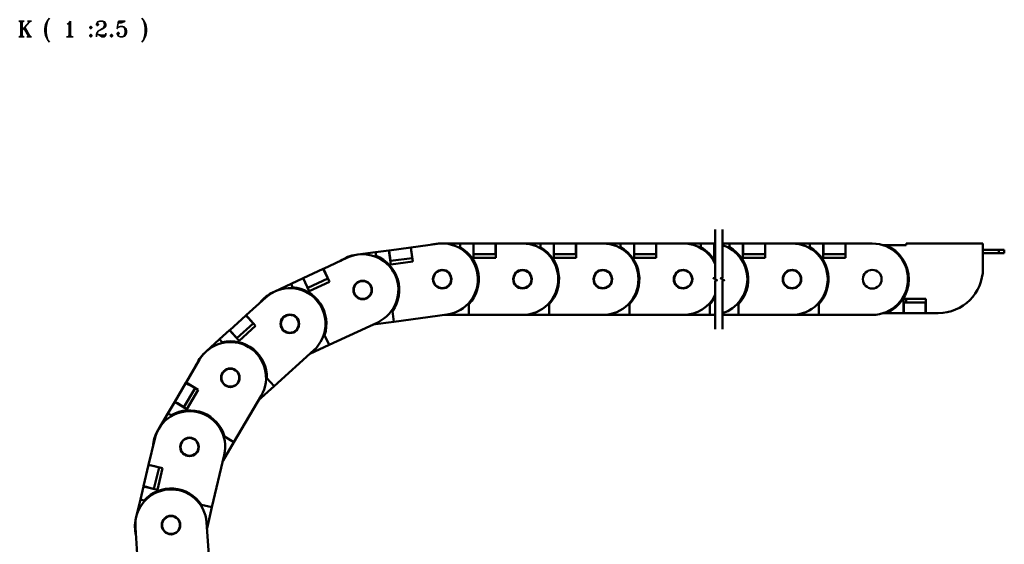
# Model space of a CAD drawing. Header units: millimetres. Extents: x 25 to 1025, y -820 to 1067.
# Tile 2 of 12: x 99 to 651, y -505 to -211. Entities that reach past the tile are written whole.
import ezdxf

# ---------------------------------------------------------------- set-up
doc = ezdxf.new("R2010")
doc.units = ezdxf.units.MM
doc.header["$LTSCALE"] = 2.5
for name, color, linetype, lineweight in [('기호(ISO)', 7, 'Continuous', 25), ('외형선(ISO)', 7, 'Continuous', 50), ('절단선(ISO)', 1, 'Continuous', 50)]:
    doc.layers.add(name, color=color, linetype=linetype, lineweight=lineweight)
doc.styles.add('한신 주석 텍스트', font='RomanT.shx')

msp = doc.modelspace()

# ---------------------------------------------------------------- linework, layer by layer
at = {"layer": '외형선(ISO)'}
for p, q in [((288.394, -343.037), (298.304, -341.698)), ((298.304, -341.698), (305.736, -340.694)), ((298.304, -341.698), (298.586, -343.784)), ((305.736, -340.694), (305.835, -340.681)), ((306.807, -348.622), (305.736, -340.694)), ((318.025, -339.034), (305.835, -340.681)), ((306.07, -342.415), (305.835, -340.681)), ((318.025, -339.034), (318.124, -339.021)), ((318.025, -339.034), (318.259, -340.769)), ((318.124, -339.021), (332.989, -337.013)), ((318.124, -339.021), (319.195, -346.949)), ((318.259, -340.769), (318.594, -343.246)), ((334.666, -336.833), (335.666, -336.833)), ((335.666, -336.833), (345.666, -336.833)), ((345.666, -336.833), (353.166, -336.833)), ((345.666, -336.833), (345.666, -338.938)), ((353.166, -336.833), (353.266, -336.833)), ((353.166, -344.833), (353.166, -336.833)), ((353.266, -338.583), (353.266, -336.833)), ((365.566, -336.833), (353.266, -336.833)), ((353.266, -338.583), (353.266, -341.083)), ((353.266, -342.833), (353.266, -341.083)), ((365.566, -336.833), (365.566, -338.583)), ((365.566, -336.833), (365.666, -336.833)), ((365.566, -338.583), (365.566, -341.083)), ((365.566, -341.083), (365.566, -342.833)), ((365.666, -336.833), (365.666, -344.833)), ((365.666, -336.833), (380.666, -336.833)), ((380.666, -336.833), (390.666, -336.833)), ((390.666, -336.833), (398.166, -336.833)), ((390.666, -336.833), (390.666, -338.938)), ((398.166, -336.833), (398.266, -336.833)), ((398.166, -344.833), (398.166, -336.833)), ((398.266, -338.583), (398.266, -336.833)), ((410.566, -336.833), (398.266, -336.833)), ((398.266, -338.583), (398.266, -341.083)), ((398.266, -342.833), (398.266, -341.083)), ((410.566, -336.833), (410.566, -338.583)), ((410.566, -336.833), (410.666, -336.833)), ((410.566, -338.583), (410.566, -341.083)), ((410.566, -341.083), (410.566, -342.833)), ((410.666, -336.833), (410.666, -344.833)), ((410.666, -336.833), (425.666, -336.833)), ((425.666, -336.833), (435.666, -336.833)), ((435.666, -336.833), (443.166, -336.833)), ((435.666, -336.833), (435.666, -338.938)), ((443.166, -336.833), (443.266, -336.833)), ((443.166, -344.833), (443.166, -336.833)), ((443.266, -338.583), (443.266, -336.833)), ((455.566, -336.833), (443.266, -336.833)), ((443.266, -338.583), (443.266, -341.083)), ((443.266, -342.833), (443.266, -341.083)), ((455.566, -336.833), (455.566, -338.583)), ((455.566, -336.833), (455.666, -336.833)), ((455.566, -338.583), (455.566, -341.083)), ((455.566, -341.083), (455.566, -342.833)), ((455.666, -336.833), (455.666, -344.833)), ((455.666, -336.833), (470.666, -336.833)), ((470.666, -336.833), (480.666, -336.833)), ((480.666, -336.833), (488.166, -336.833)), ((480.666, -336.833), (480.666, -338.938)), ((488.166, -336.833), (488.266, -336.833)), ((488.166, -344.833), (488.166, -336.833)), ((488.266, -338.583), (488.266, -336.833)), ((488.709, -336.833), (488.266, -336.833)), ((488.266, -338.583), (488.266, -341.083)), ((488.266, -342.833), (488.266, -341.083)), ((492.709, -336.833), (496.713, -336.833)), ((496.713, -336.833), (504.213, -336.833)), ((496.713, -336.833), (496.713, -338.938)), ((504.213, -336.833), (504.313, -336.833)), ((504.213, -344.833), (504.213, -336.833)), ((516.613, -336.833), (504.313, -336.833)), ((504.313, -338.583), (504.313, -336.833)), ((504.313, -338.583), (504.313, -341.083)), ((504.313, -342.833), (504.313, -341.083)), ((516.613, -336.833), (516.713, -336.833)), ((516.613, -336.833), (516.613, -338.583)), ((516.613, -338.583), (516.613, -341.083)), ((516.613, -341.083), (516.613, -342.833)), ((516.713, -336.833), (516.713, -344.833)), ((516.713, -336.833), (531.713, -336.833)), ((531.713, -336.833), (541.713, -336.833)), ((541.713, -336.833), (549.213, -336.833)), ((541.713, -336.833), (541.713, -338.938)), ((549.213, -336.833), (549.313, -336.833)), ((549.213, -344.833), (549.213, -336.833)), ((561.613, -336.833), (549.313, -336.833)), ((549.313, -338.583), (549.313, -336.833)), ((549.313, -338.583), (549.313, -341.083)), ((549.313, -342.833), (549.313, -341.083)), ((561.613, -336.833), (561.713, -336.833)), ((561.613, -336.833), (561.613, -338.583)), ((561.613, -338.583), (561.613, -341.083)), ((561.613, -341.083), (561.613, -342.833)), ((561.713, -336.833), (561.713, -344.833)), ((561.713, -336.833), (576.713, -336.833)), ((582.958, -337.833), (584.41, -337.833)), ((595.713, -337.833), (584.41, -337.833)), ((638.713, -336.833), (595.713, -336.833)), ((595.713, -336.833), (595.713, -337.833)), ((638.713, -350.833), (638.713, -336.833)), ((638.713, -340.333), (647.713, -340.333)), ((647.713, -342.333), (647.713, -340.333)), ((647.713, -340.333), (650.713, -340.333)), ((650.713, -342.333), (650.713, -340.333)), ((269.041, -351.039), (282.644, -344.719)), ((287.403, -343.171), (288.394, -343.037)), ((306.07, -342.415), (306.404, -344.893)), ((306.639, -346.627), (306.404, -344.893)), ((306.54, -346.64), (306.639, -346.627)), ((306.639, -346.627), (318.828, -344.98)), ((319.195, -346.949), (306.807, -348.622)), ((318.594, -343.246), (318.828, -344.98)), ((318.828, -344.98), (318.927, -344.967)), ((353.166, -342.833), (353.266, -342.833)), ((365.666, -344.833), (353.166, -344.833)), ((353.266, -342.833), (365.566, -342.833)), ((365.566, -342.833), (365.666, -342.833)), ((398.166, -342.833), (398.266, -342.833)), ((410.666, -344.833), (398.166, -344.833)), ((398.266, -342.833), (410.566, -342.833)), ((410.566, -342.833), (410.666, -342.833)), ((443.166, -342.833), (443.266, -342.833)), ((455.666, -344.833), (443.166, -344.833)), ((443.266, -342.833), (455.566, -342.833)), ((455.566, -342.833), (455.666, -342.833)), ((488.166, -342.833), (488.266, -342.833)), ((488.709, -344.833), (488.166, -344.833)), ((488.266, -342.833), (488.709, -342.833)), ((504.213, -342.833), (504.313, -342.833)), ((516.713, -344.833), (504.213, -344.833)), ((504.313, -342.833), (516.613, -342.833)), ((516.613, -342.833), (516.713, -342.833)), ((549.213, -342.833), (549.313, -342.833)), ((561.713, -344.833), (549.213, -344.833)), ((549.313, -342.833), (561.613, -342.833)), ((561.613, -342.833), (561.713, -342.833)), ((638.713, -342.333), (647.713, -342.333)), ((647.713, -342.333), (650.713, -342.333)), ((268.95, -351.081), (257.795, -356.264)), ((268.95, -351.081), (269.041, -351.039)), ((268.95, -351.081), (269.687, -352.668)), ((269.041, -351.039), (272.412, -358.294)), ((269.687, -352.668), (270.741, -354.936)), ((250.903, -359.466), (257.705, -356.306)), ((257.705, -356.306), (257.795, -356.264)), ((261.075, -363.561), (257.705, -356.306)), ((258.533, -357.851), (257.795, -356.264)), ((258.533, -357.851), (259.586, -360.118)), ((260.323, -361.705), (271.478, -356.523)), ((272.412, -358.294), (261.075, -363.561)), ((270.741, -354.936), (271.478, -356.523)), ((271.478, -356.523), (271.569, -356.481)), ((240.927, -364.101), (241.834, -363.68)), ((241.834, -363.68), (250.903, -359.466)), ((250.903, -359.466), (251.789, -361.375)), ((260.323, -361.705), (259.586, -360.118)), ((260.233, -361.747), (260.323, -361.705)), ((225.716, -377.066), (236.833, -366.995)), ((594.213, -375.833), (594.213, -367.833)), ((594.213, -367.833), (606.713, -367.833)), ((595.713, -369.446), (594.795, -369.833)), ((595.713, -367.833), (595.713, -369.446)), ((606.713, -367.833), (606.713, -375.833)), ((307.807, -374.696), (308.613, -380.669)), ((350.666, -370.806), (350.666, -376.833)), ((395.666, -370.806), (395.666, -376.833)), ((440.666, -370.806), (440.666, -376.833)), ((485.666, -370.806), (485.666, -376.833)), ((501.713, -370.806), (501.713, -376.833)), ((546.713, -370.806), (546.713, -376.833)), ((594.313, -370.036), (594.213, -370.078)), ((594.313, -371.583), (594.313, -369.833)), ((606.613, -369.833), (594.313, -369.833)), ((594.313, -374.083), (594.313, -371.583)), ((594.313, -375.833), (594.313, -374.083)), ((606.613, -369.833), (606.613, -371.583)), ((606.713, -369.833), (606.613, -369.833)), ((606.613, -374.083), (606.613, -371.583)), ((606.613, -374.083), (606.613, -375.833)), ((225.642, -377.133), (216.527, -385.391)), ((225.642, -377.133), (225.716, -377.066)), ((225.642, -377.133), (226.817, -378.43)), ((225.716, -377.066), (231.087, -382.995)), ((226.817, -378.43), (228.496, -380.283)), ((228.496, -380.283), (229.671, -381.58)), ((308.613, -380.669), (296.751, -382.271)), ((338.343, -376.653), (308.613, -380.669)), ((350.666, -376.833), (337.011, -376.833)), ((380.666, -376.833), (350.666, -376.833)), ((395.666, -376.833), (380.666, -376.833)), ((425.666, -376.833), (395.666, -376.833)), ((440.666, -376.833), (425.666, -376.833)), ((470.666, -376.833), (440.666, -376.833)), ((485.666, -376.833), (470.666, -376.833)), ((488.709, -376.833), (485.666, -376.833)), ((501.713, -376.833), (492.709, -376.833)), ((531.713, -376.833), (501.713, -376.833)), ((546.713, -376.833), (531.713, -376.833)), ((576.713, -376.833), (546.713, -376.833)), ((584.41, -375.833), (582.958, -375.833)), ((584.41, -375.833), (594.213, -375.833)), ((594.313, -375.833), (594.213, -375.833)), ((594.313, -375.833), (606.613, -375.833)), ((606.713, -375.833), (606.613, -375.833)), ((606.713, -375.833), (613.713, -375.833)), ((210.894, -390.494), (216.452, -385.458)), ((216.452, -385.458), (216.527, -385.391)), ((221.824, -391.387), (216.452, -385.458)), ((217.702, -386.688), (216.527, -385.391)), ((220.555, -389.838), (229.671, -381.58)), ((231.087, -382.995), (221.824, -391.387)), ((229.671, -381.58), (229.745, -381.513)), ((299.498, -380.995), (272.291, -393.635)), ((203.483, -397.207), (210.894, -390.494)), ((210.894, -390.494), (212.307, -392.053)), ((217.702, -386.688), (219.38, -388.541)), ((220.555, -389.838), (219.38, -388.541)), ((220.481, -389.905), (220.555, -389.838)), ((269.752, -388.17), (272.291, -393.635)), ((202.742, -397.879), (203.483, -397.207)), ((263.688, -396.64), (241.455, -416.781)), ((272.291, -393.635), (261.439, -398.677)), ((192.061, -414.772), (199.691, -401.857)), ((237.409, -412.315), (241.455, -416.781)), ((192.011, -414.858), (185.754, -425.448)), ((190.92, -428.5), (197.176, -417.91)), ((192.011, -414.858), (192.061, -414.772)), ((192.011, -414.858), (193.517, -415.748)), ((192.061, -414.772), (198.949, -418.841)), ((198.949, -418.841), (192.591, -429.603)), ((193.517, -415.748), (195.67, -417.02)), ((195.67, -417.02), (197.176, -417.91)), ((197.176, -417.91), (197.227, -417.824)), ((241.455, -416.781), (232.587, -424.815)), ((234.13, -422.202), (218.871, -448.032)), ((181.889, -431.992), (185.704, -425.534)), ((185.704, -425.534), (185.754, -425.448)), ((192.591, -429.603), (185.704, -425.534)), ((187.261, -426.338), (185.754, -425.448)), ((187.261, -426.338), (189.414, -427.61)), ((190.92, -428.5), (189.414, -427.61)), ((190.869, -428.586), (190.92, -428.5)), ((176.802, -440.601), (181.889, -431.992)), ((181.889, -431.992), (183.701, -433.062)), ((176.294, -441.462), (176.802, -440.601)), ((171.105, -460.763), (174.56, -446.167)), ((213.682, -444.966), (218.871, -448.032)), ((218.871, -448.032), (212.785, -458.334)), ((213.484, -455.381), (206.573, -484.574)), ((171.082, -460.861), (168.248, -472.83)), ((171.082, -460.861), (171.105, -460.763)), ((171.082, -460.861), (172.784, -461.264)), ((171.105, -460.763), (178.889, -462.606)), ((172.784, -461.264), (175.217, -461.84)), ((174.087, -474.212), (176.92, -462.243)), ((175.217, -461.84), (176.92, -462.243)), ((178.889, -462.606), (176.01, -474.77)), ((176.92, -462.243), (176.943, -462.145)), ((166.497, -480.225), (168.225, -472.927)), ((168.225, -472.927), (168.248, -472.83)), ((176.01, -474.77), (168.225, -472.927)), ((169.951, -473.233), (168.248, -472.83)), ((169.951, -473.233), (172.384, -473.809)), ((174.087, -474.212), (172.384, -473.809)), ((174.064, -474.309), (174.087, -474.212)), ((164.194, -489.956), (166.497, -480.225)), ((166.497, -480.225), (168.545, -480.71)), ((200.708, -483.186), (206.573, -484.574)), ((206.573, -484.574), (203.817, -496.218)), ((163.963, -490.929), (164.194, -489.956)), ((164.732, -510.901), (163.703, -495.936)), ((203.608, -493.191), (205.667, -523.12))]:
    msp.add_line(p, q, dxfattribs=at)
for centre, radius in [((335.666, -356.833), 5.2), ((335.666, -356.833), 5), ((380.666, -356.833), 5.2), ((380.666, -356.833), 5), ((425.666, -356.833), 5.2), ((425.666, -356.833), 5), ((470.666, -356.833), 5.2), ((470.666, -356.833), 5), ((531.713, -356.833), 5.2), ((531.713, -356.833), 5), ((576.713, -356.833), 5.25), ((291.071, -362.857), 5.2), ((291.071, -362.857), 5), ((250.261, -381.818), 5.2), ((250.261, -381.818), 5), ((216.911, -412.03), 5.2), ((216.911, -412.03), 5), ((194.022, -450.774), 5.2), ((194.022, -450.774), 5), ((183.656, -494.564), 5.2), ((183.656, -494.564), 5)]:
    msp.add_circle(centre, radius, dxfattribs=at)
for centre, radius, start, end in [((334.666, -356.833), 20, 90, 104.32574), ((335.666, -356.833), 20, 277.69294, 97.69294), ((335.666, -356.833), 20.5, 317.02972, 60.8036), ((380.666, -356.833), 20, 270, 90), ((380.666, -356.833), 20.5, 317.02972, 60.8036), ((425.666, -356.833), 20, 270, 90), ((425.666, -356.833), 20.5, 317.02972, 60.8036), ((470.666, -356.833), 20, 25.55697, 90), ((470.666, -356.833), 20.5, 28.33918, 60.8036), ((486.713, -356.833), 20, 287.44699, 72.55301), ((486.713, -356.833), 20.5, 317.02972, 60.8036), ((531.713, -356.833), 20, 270, 90), ((531.713, -356.833), 20.5, 317.02972, 60.8036), ((576.713, -356.833), 20, 270, 90), ((576.713, -356.833), 20.5, 292.05417, 67.94583), ((290.08, -362.991), 20, 97.69294, 124.79199), ((291.071, -362.857), 20, 294.91968, 114.91968), ((291.071, -362.857), 20.5, 324.72265, 68.49653), ((613.713, -350.833), 25, 270, 0), ((486.713, -356.833), 5.2, 5.21052, 6.86862), ((249.354, -382.239), 20, 114.91968, 142.05339), ((250.261, -381.818), 20, 312.17353, 132.17353), ((250.261, -381.818), 20.5, 341.94939, 85.72327), ((470.666, -356.833), 20, 270, 334.44303), ((470.666, -356.833), 20.5, 317.02972, 331.66082), ((216.911, -412.03), 20.5, 359.20325, 102.97713), ((216.911, -412.03), 20, 329.42738, 149.42738), ((216.169, -412.701), 20, 132.17353, 159.30724), ((194.022, -450.774), 20.5, 16.4571, 120.23098), ((194.022, -450.774), 20, 346.68124, 166.68124), ((193.514, -451.635), 20, 149.42738, 176.56109), ((183.656, -494.564), 20, 3.93509, 183.93509), ((183.656, -494.564), 20.5, 33.71095, 137.48483), ((183.425, -495.537), 20, 166.68124, 193.81495)]:
    msp.add_arc(centre, radius, start, end, dxfattribs=at)
at = {"layer": '절단선(ISO)', "flags": 128}
for points in [[(488.709, -384.771), (488.709, -357.678), (489.709, -357.41), (487.709, -356.256), (488.709, -355.988), (488.709, -328.896)], [(492.709, -384.771), (492.709, -357.678), (493.709, -357.41), (491.709, -356.256), (492.709, -355.988), (492.709, -328.896)]]:
    msp.add_lwpolyline(points, dxfattribs=at)

# ---------------------------------------------------------------- texts
at = {"layer": '기호(ISO)', "color": 2, "insert": (97.624, -223.962), "char_height": 8.75, "attachment_point": 7, "style": '한신 주석 텍스트'}
msp.add_mtext('K ( 1 :2.5 )', dxfattribs=at)

doc.saveas('drawing.dxf')
